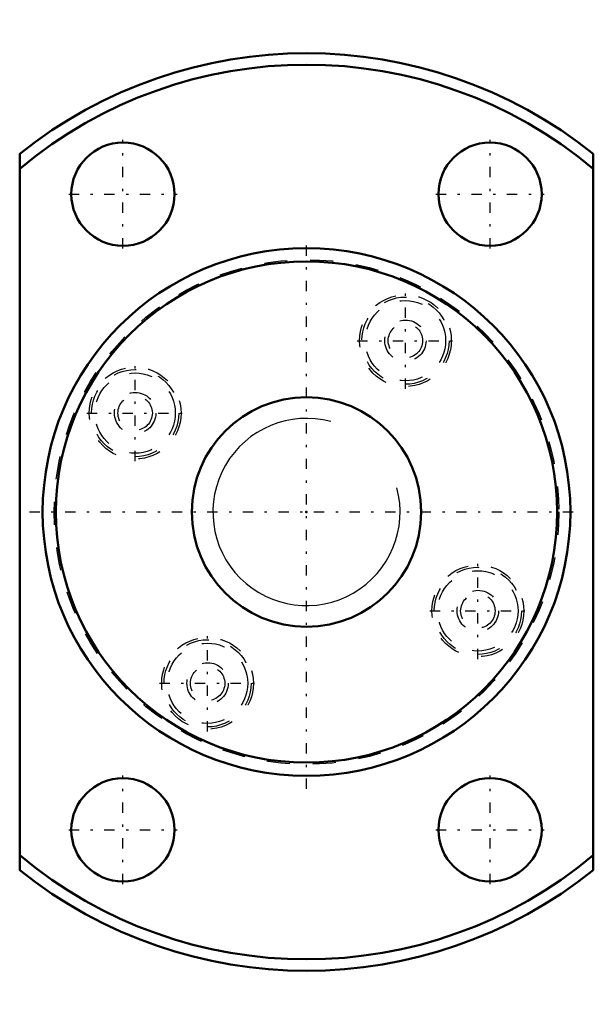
# Model space of a CAD drawing. Header units: millimetres. Extents: x -12.5 to 12.5, y -21.5 to 21.5.
import ezdxf

# ---------------------------------------------------------------- set-up
doc = ezdxf.new("R2010")
doc.units = ezdxf.units.MM
doc.linetypes.add('Center', pattern=[1.5, 0.45, -0.5, 0.05, -0.5])
doc.linetypes.add('Dashed', pattern=[2, 1, -1])
for name, color, linetype, lineweight in [('2d ConnectionPoints', 7, 'Continuous', 50), ('AM_0', 7, 'Continuous', 50), ('AM_5', 3, 'Continuous', 25), ('AM_7', 7, 'Center', 25), ('AM_9', 6, 'Dashed', 25)]:
    doc.layers.add(name, color=color, linetype=linetype, lineweight=lineweight)

# ---------------------------------------------------------------- blocks, each defined once
blk = doc.blocks.new('1_RR0130WGF1015_3Nut_0_in_WGF1015_3G1_33LC3_0_13_0_0_2')
at = {"layer": 'AM_0'}
for p, q in [((-12.5, -15.612), (-12.5, 15.612)), ((12.5, 15.612), (12.5, -15.612))]:
    blk.add_line(p, q, dxfattribs=at)
for centre, radius in [((-8, 13.856), 2.25), ((8, 13.856), 2.25), ((0, 0), 11.5), ((0, 0), 10.925), ((0, 0), 5), ((-8, -13.856), 2.25), ((8, -13.856), 2.25)]:
    blk.add_circle(centre, radius, dxfattribs=at)
for radius, start, end in [(20, 51.3178, 128.6822), (19.5, 50.1317, 129.8683), (19.5, 230.1317, 309.8683), (20, 231.3178, 308.6822)]:
    blk.add_arc((0, 0), radius, start, end, dxfattribs=at)
at = {"layer": 'AM_7'}
for p, q in [((-8, 11.494), (-8, 16.219)), ((8, 11.494), (8, 16.219)), ((-10.363, 13.856), (-5.637, 13.856)), ((5.637, 13.856), (10.363, 13.856)), ((0, -12.075), (0, 12.075)), ((4.312, 5.369), (4.312, 9.569)), ((2.212, 7.469), (6.412, 7.469)), ((-7.469, 2.212), (-7.469, 6.412)), ((-9.569, 4.312), (-5.369, 4.312)), ((-12.075, 0), (12.075, 0)), ((7.469, -6.412), (7.469, -2.212)), ((5.369, -4.312), (9.569, -4.312)), ((-4.312, -9.569), (-4.312, -5.369)), ((-6.412, -7.469), (-2.212, -7.469)), ((-8, -16.219), (-8, -11.494)), ((8, -16.219), (8, -11.494)), ((-10.363, -13.856), (-5.637, -13.856)), ((5.637, -13.856), (10.363, -13.856))]:
    blk.add_line(p, q, dxfattribs=at)
at = {"layer": 'AM_9'}
for centre, radius in [((0, 0), 11), ((4.312, 7.469), 2), ((4.312, 7.469), 1.9), ((4.312, 7.469), 1.75), ((4.312, 7.469), 0.9), ((4.312, 7.469), 0.75), ((-7.469, 4.312), 2), ((-7.469, 4.312), 1.9), ((-7.469, 4.312), 1.75), ((-7.469, 4.312), 0.9), ((-7.469, 4.312), 0.75), ((7.469, -4.312), 2), ((7.469, -4.312), 1.9), ((7.469, -4.312), 1.75), ((7.469, -4.312), 0.9), ((7.469, -4.312), 0.75), ((-4.312, -7.469), 2), ((-4.312, -7.469), 1.9), ((-4.312, -7.469), 1.75), ((-4.312, -7.469), 0.9), ((-4.312, -7.469), 0.75)]:
    blk.add_circle(centre, radius, dxfattribs=at)
blk = doc.blocks.new('2_0130WGF1015_30Shaft_0_in_WGF1015_3G1_33LC3_0_13_0_0_2')
at = {"layer": 'AM_5'}
blk.add_arc((0, 0), 4.08, 75, 15, dxfattribs=at)

msp = doc.modelspace()

# ---------------------------------------------------------------- linework, layer by layer
at = {"layer": '2d ConnectionPoints'}
msp.add_point((0, 0), dxfattribs=at)

# ---------------------------------------------------------------- block references
for name in ['1_RR0130WGF1015_3Nut_0_in_WGF1015_3G1_33LC3_0_13_0_0_2', '2_0130WGF1015_30Shaft_0_in_WGF1015_3G1_33LC3_0_13_0_0_2']:
    msp.add_blockref(name, (0, 0))

doc.saveas('drawing.dxf')
